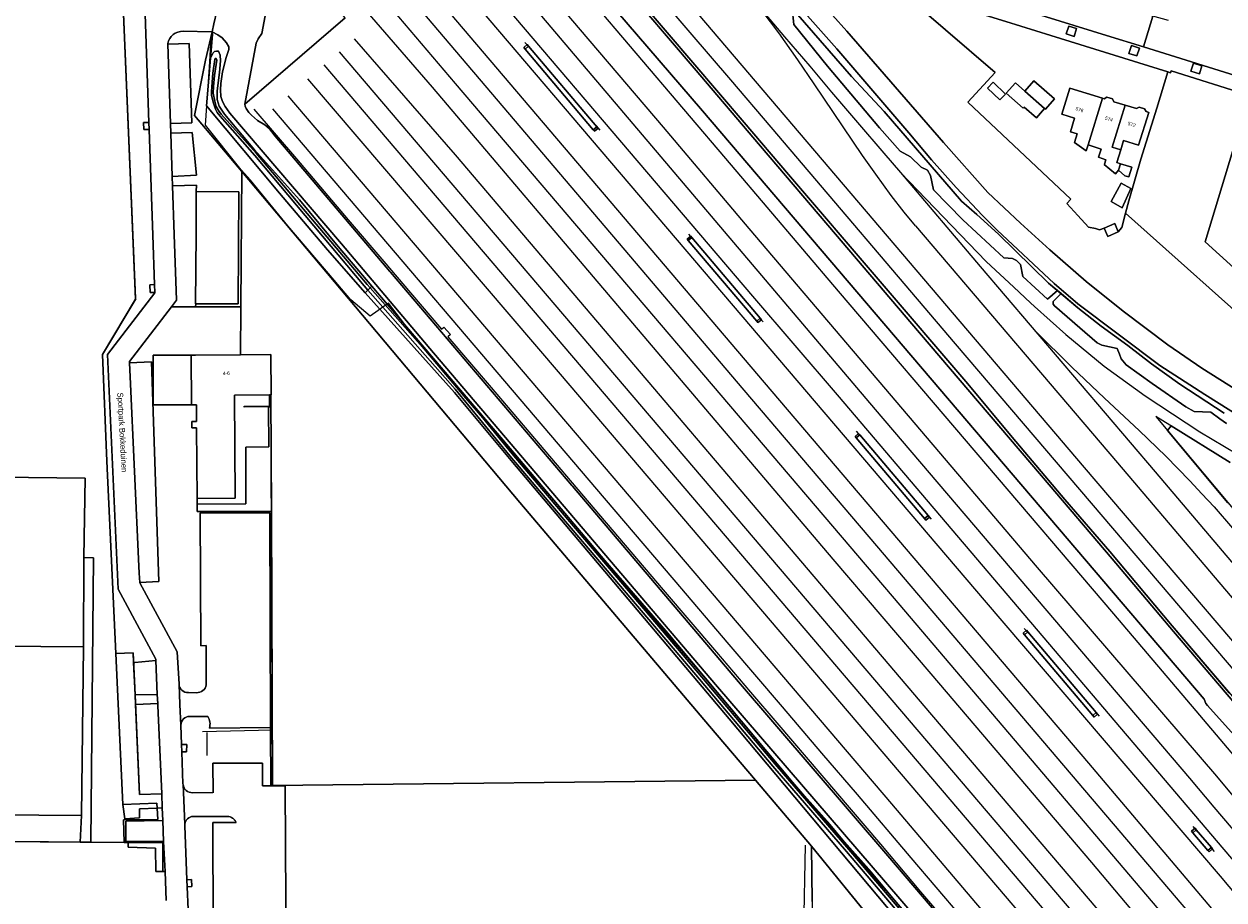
# Model space of a CAD drawing. Header units: metres. Extents: x 151448 to 154749, y 463108 to 465296.
# Tile 33 of 256: x 152332 to 152593, y 463297 to 463487. Entities that reach past the tile are written whole.
import ezdxf
from ezdxf.enums import TextEntityAlignment as Align

# ---------------------------------------------------------------- set-up
doc = ezdxf.new("R2010")
doc.units = ezdxf.units.M
for name, color, linetype, lineweight in [('B-PV-AM-AS_SPOOR_TREIN-G', 253, 'Continuous', 9), ('B-PV-GR-BOS_GEMENGD-GV', 253, 'Continuous', 9), ('B-PV-GR-GRAS-GV', 253, 'Continuous', 9), ('B-PV-GR-GROENVOORZIENING-GV', 253, 'Continuous', 9), ('B-PV-IE-TERREINAFSCHEIDING_KUNSTMATIG_HEKWERK-G', 253, 'Continuous', 9), ('B-PV-IE-TERREINAFSCHEIDING_KUNSTMATIG_MUUR-G', 253, 'Continuous', 9), ('B-PV-KW-KUNSTWERK_GELUIDSWERING_SCHERM-G', 253, 'Continuous', 9), ('B-PV-KW-KUNSTWERK_PERRON-GV', 253, 'Continuous', 9), ('B-PV-OG-BEBOUWING-GV', 1, 'Continuous', 9), ('B-PV-OG-BEBOUWING-T18', 2, 'Continuous', 9), ('B-PV-OG-TERREIN_BEGROEID-GV', 253, 'Continuous', 9), ('B-PV-OG-TERREIN_ERF-GV', 253, 'Continuous', 9), ('B-PV-OG-TERREIN_OEVER-GV', 253, 'Continuous', 9), ('B-PV-OG-TOPOGRAFIE-T18', 2, 'Continuous', 9), ('B-PV-OG-WATER-GV', 253, 'Continuous', 9), ('B-PV-OG-WATER_GREPPEL-GV', 253, 'Continuous', 9), ('B-PV-VH-HALFVERHARDING-GV', 253, 'Continuous', 9), ('B-PV-VH-HALFVERHARDING_GRASBETONSTEEN-GV', 253, 'Continuous', 9), ('B-PV-VH-HALFVERHARDING_GRAVEL-GV', 253, 'Continuous', 9), ('B-PV-VH-ONVERHARD_ZAND-GV', 253, 'Continuous', 9), ('B-PV-VH-OPENVERHARDING-GV', 253, 'Continuous', 9), ('B-PV-VH-OPENVERHARDING_BETONSTRAATSTEEN-GV', 253, 'Continuous', 9), ('B-PV-VH-OPENVERHARDING_TEGEL-GV', 253, 'Continuous', 9)]:
    doc.layers.add(name, color=color, linetype=linetype, lineweight=lineweight)
doc.styles.add('Drong', font='txt', dxfattribs={"height": 1.8})

msp = doc.modelspace()

# ---------------------------------------------------------------- linework, layer by layer
at = {"layer": 'B-PV-AM-AS_SPOOR_TREIN-G', "flags": 128}
for points in [[(152340.827, 463651.665), (152359.8, 463629.295), (152405.522, 463575.627), (152443.74, 463530.767), (152562.837, 463390.973), (152615.051, 463329.865)], [(152350.201, 463634.499), (152357.738, 463625.64), (152363.314, 463619.113), (152369.103, 463612.292), (152377.249, 463602.736), (152384.64, 463594.052), (152392.521, 463584.844), (152397.739, 463578.626), (152403.395, 463571.939), (152411.434, 463562.49), (152422.018, 463550.173), (152426.469, 463544.946), (152430.013, 463540.744), (152437.02, 463532.528), (152444.132, 463524.206), (152449.139, 463518.335), (152457.629, 463508.271), (152464.265, 463500.538), (152470.941, 463492.711), (152476.994, 463485.594), (152485.803, 463475.288), (152494.618, 463465), (152534.709, 463417.862), (152640.44, 463294.077)], [(152423.727, 463529.864), (152485.977, 463456.743), (152509.229, 463429.29), (152569.225, 463359.125), (152587.15, 463338.057), (152605.979, 463315.797), (152611.559, 463308.943), (152618.663, 463299.409), (152621.568, 463295.164), (152627.971, 463285.397), (152630.75, 463280.847), (152635.738, 463272.11), (152641.654, 463261.276), (152656.06, 463233.482)], [(152419.071, 463526.094), (152471.205, 463464.962), (152489.812, 463442.925), (152552.6, 463369.179), (152591.617, 463323.798), (152601.35, 463312.16), (152605.406, 463307.143), (152608.544, 463303.037), (152612.743, 463297.419), (152619.041, 463288.256), (152626.136, 463277.019), (152631.82, 463267.14), (152640.464, 463250.873), (152666.263, 463201.695), (152673.732, 463187.168)], [(152415.757, 463523.216), (152437.78, 463497.283), (152517.338, 463403.559), (152585.726, 463323.353), (152591.053, 463317.105), (152596.892, 463310.215), (152600.191, 463306.092), (152602.751, 463302.986), (152607.746, 463296.504), (152610.723, 463292.486), (152613.069, 463289.021), (152616.192, 463284.251), (152618.829, 463280.034), (152621.291, 463276.136), (152624.109, 463271.348), (152626.802, 463266.648), (152629.622, 463261.464), (152634.506, 463252.133), (152640.104, 463241.489), (152646.092, 463230.069)], [(152412.217, 463520.234), (152490.631, 463428.244), (152509.079, 463406.727), (152599.776, 463300.141), (152606.376, 463291.642), (152611.916, 463283.694), (152617.407, 463274.76), (152618.762, 463272.419), (152622.536, 463265.061)], [(152408.813, 463517.421), (152427.135, 463495.645), (152541.029, 463362.074), (152592.389, 463302.09), (152599.563, 463293.487), (152606.414, 463284.882), (152612.71, 463276.328), (152621.03, 463263.935)], [(152404.413, 463513.718), (152493.127, 463409.421), (152563.746, 463326.627), (152596.076, 463288.465), (152599.551, 463284.117), (152605.511, 463276.295), (152611.752, 463267.424), (152618.974, 463256.862), (152621.804, 463252.859), (152640.032, 463226.103), (152661.572, 463194.19), (152668.187, 463184.098)], [(152401.053, 463510.842), (152488.737, 463407.778), (152517.628, 463373.911), (152588.654, 463290.54), (152592.62, 463285.684), (152595.774, 463281.882), (152598.425, 463278.544), (152600.68, 463275.419), (152603.133, 463272.098), (152605.479, 463268.776), (152608.203, 463264.972), (152610.44, 463261.757), (152614.773, 463255.183), (152620.404, 463246.859), (152626.848, 463237.337), (152635.981, 463223.905), (152642.314, 463214.537), (152650.818, 463201.997), (152659.125, 463189.709), (152664.72, 463181.022)], [(152397.516, 463507.867), (152425.865, 463474.511), (152521.044, 463362.974), (152581.503, 463291.858), (152591.574, 463279.674), (152597.781, 463271.426), (152603.452, 463263.571), (152637.989, 463212.609)], [(152394.009, 463504.808), (152420.86, 463473.689), (152508.101, 463370.988), (152529.469, 463346.076), (152564.418, 463305.047), (152581.405, 463284.906), (152584.993, 463280.827), (152588.238, 463276.828), (152591.628, 463272.472), (152594.352, 463268.883), (152597.256, 463264.829), (152603.59, 463255.809), (152611.605, 463243.573)], [(152496.364, 463485.533), (152492.687, 463490.294), (152489.288, 463494.334)], [(152492.799, 463490.299), (152497.61, 463484.627), (152503.067, 463478.221), (152507.849, 463472.605), (152513.452, 463465.998), (152519.227, 463459.323), (152522.83, 463455.11)], [(152526.072, 463443.524), (152523.659, 463446.504), (152520.821, 463450.09), (152517.432, 463454.727), (152514.548, 463458.811), (152508.235, 463468.166), (152504.037, 463474.394), (152500.474, 463479.656), (152496.364, 463485.533)], [(152403.932, 463484.161), (152425.876, 463458.969), (152529.558, 463337.158), (152564.108, 463296.685), (152610.128, 463242.507)], [(152400.681, 463481.384), (152633.714, 463208.155)], [(152397.334, 463478.521), (152606.713, 463232.94), (152611.25, 463227.919), (152617.597, 463221.263), (152623.83, 463215.057), (152632.31, 463206.886)], [(152393.752, 463475.457), (152448.755, 463411.253), (152566.554, 463273.143), (152594.896, 463239.826), (152600.018, 463233.656)], [(152389.492, 463471.814), (152520.855, 463317.808), (152557.849, 463274.233), (152576.302, 463253.959), (152582.387, 463247.927), (152598.676, 463232.35)], [(152386.125, 463468.938), (152458.305, 463384.28), (152473.519, 463366.484), (152485.468, 463352.437), (152497.056, 463338.927), (152505.616, 463328.843), (152513.384, 463319.794), (152525.062, 463306.087), (152535.93, 463293.29), (152547.356, 463279.832), (152560.386, 463264.608), (152566.352, 463257.522), (152568.262, 463255.345), (152569.901, 463253.579), (152571.865, 463251.456), (152573.684, 463249.583), (152576.8, 463246.175), (152579.376, 463243.517), (152582.257, 463240.556), (152584.652, 463238.255), (152586.992, 463236.044), (152590.611, 463232.639), (152592.451, 463231.077), (152601.818, 463222.812)], [(152522.83, 463455.11), (152540.203, 463434.653)], [(152522.83, 463455.11), (152541.484, 463435.796)], [(152526.072, 463443.524), (152570.083, 463391.977), (152594.58, 463363.103), (152619.087, 463334.446), (152626.847, 463325.208), (152640.731, 463308.977), (152650.816, 463297.014)], [(152541.484, 463435.796), (152547.488, 463430.211), (152551.163, 463426.783), (152552.004, 463425.971)], [(152540.203, 463434.653), (152578.262, 463390.046), (152660.558, 463293.103), (152667.575, 463285.382), (152673.791, 463279.008), (152689.97, 463263.786)], [(152552.004, 463425.971), (152558.816, 463419.891), (152567.188, 463413.029), (152576.057, 463406.532), (152587.975, 463398.679), (152601.434, 463390.734)], [(152552.149, 463420.652), (152560.098, 463412.802), (152567.206, 463406.029), (152574.751, 463398.982), (152580.557, 463393.412), (152585.775, 463388.024), (152588.447, 463385.194), (152591.095, 463382.365), (152595.115, 463377.757), (152601.735, 463369.954), (152610.561, 463359.688)]]:
    msp.add_lwpolyline(points, dxfattribs=at)
at = {"layer": 'B-PV-GR-BOS_GEMENGD-GV', "flags": 128}
for points in [[(152372.992, 463485.698), (152371.576, 463479.538), (152369.201, 463467.505), (152379.459, 463455.313), (152440.004, 463383.354), (152481.233, 463334.705), (152491.267, 463322.932), (152503.464, 463308.621), (152517.191, 463291.735), (152534.601, 463269.032), (152548.063, 463252.656), (152558.241, 463240.401), (152566.195, 463232.334), (152572.651, 463225.431), (152579.058, 463219.048), (152594.469, 463207.091), (152600.034, 463202.518), (152614.716, 463189.512), (152633.088, 463172.576), (152646.902, 463159.604), (152655.973, 463151.005)], [(152570.088, 463237.293), (152561.073, 463246.988), (152528.046, 463285.596), (152485.525, 463336.256), (152438.44, 463392.067), (152425.775, 463407.287), (152406.288, 463428.91), (152398.129, 463438.315), (152387.684, 463450.591), (152371.759, 463469.628), (152372.626, 463479.961), (152373.06, 463485.126), (152372.992, 463485.698)], [(152559.463, 463228.541), (152560.147, 463228.802), (152560.806, 463229.101), (152561.445, 463229.434), (152562.068, 463229.798), (152566.195, 463232.334), (152558.241, 463240.401), (152548.063, 463252.656), (152534.601, 463269.032), (152517.191, 463291.735), (152503.464, 463308.621), (152503.58, 463296.55), (152503.414, 463287.896), (152502.902, 463269.602), (152502.928, 463268.694), (152502.73, 463264.639)]]:
    msp.add_lwpolyline(points, dxfattribs=at)
at = {"layer": 'B-PV-GR-GRAS-GV', "flags": 128}
for points in [[(152462.024, 463496.436), (152477.915, 463477.816), (152492.326, 463460.866), (152508.69, 463441.72), (152525.278, 463422.173), (152537.518, 463407.896), (152553.507, 463389.106), (152568.893, 463371.067), (152582.288, 463355.313), (152598.934, 463335.684)], [(152594.404, 463341.956), (152581.98, 463356.539), (152568.408, 463372.69), (152558.618, 463384.023), (152547.115, 463397.564), (152537.462, 463409.127), (152498.431, 463454.649), (152488.828, 463466.017), (152466.487, 463492.062)], [(152525.776, 463293.498), (152483.027, 463343.271), (152421.196, 463415.922), (152401.174, 463439.589), (152376.868, 463468.013), (152375.817, 463469.473), (152375.259, 463470.533), (152374.931, 463471.686), (152374.807, 463473.078), (152374.872, 463474.476), (152375.293, 463477.041), (152376.055, 463480.148), (152376.602, 463481.863), (152376.609, 463482.456), (152376.138, 463483.331), (152375.209, 463484.376), (152374.239, 463485.08), (152373.004, 463485.75), (152372.992, 463485.698), (152373.06, 463485.126), (152372.626, 463479.961), (152373.219, 463481.137), (152373.508, 463481.406), (152373.941, 463481.54), (152374.405, 463481.524), (152374.785, 463480.673), (152374.799, 463479.444), (152374.617, 463476.882), (152374.106, 463472.897), (152374.133, 463470.998), (152374.53, 463469.569), (152375.661, 463467.817), (152382.26, 463460.049), (152392.009, 463449.156), (152400.406, 463439.017), (152407.774, 463430.422), (152436.263, 463396.977), (152458.474, 463370.713), (152471.771, 463355.43), (152499.339, 463322.524), (152510.796, 463309.163), (152520.681, 463297.893), (152541.832, 463273.03)]]:
    msp.add_lwpolyline(points, dxfattribs=at)
at = {"layer": 'B-PV-GR-GROENVOORZIENING-GV', "flags": 128}
for points in [[(152597.295, 463401.651), (152589.107, 463406.797), (152579.252, 463413.165), (152561.457, 463426.559), (152556.252, 463431.004), (152543.89, 463442.56), (152540.655, 463445.732), (152534.918, 463451.854), (152529.547, 463457.867), (152524.662, 463463.772), (152508.966, 463482.003), (152496.105, 463496.486)], [(152499.234, 463490.778), (152499.6, 463487.288), (152506.942, 463478.273), (152518.289, 463464.844), (152522.751, 463459.763), (152524.982, 463458.534), (152527.35, 463456.303), (152528.732, 463455.632), (152529.34, 463454.482), (152530.027, 463451.36), (152536.397, 463444.832), (152545.301, 463436.552), (152547.191, 463436.398), (152548.096, 463435.978), (152548.923, 463435.114), (152549.483, 463432.463), (152554.837, 463427.601), (152556.979, 463429.434), (152555.021, 463431.069), (152544.137, 463441.7), (152539.48, 463445.979), (152536.131, 463448.906), (152519.251, 463468.372), (152512.14, 463476.027), (152500.451, 463489.416)], [(152500.451, 463489.416), (152512.14, 463476.027), (152519.251, 463468.372), (152536.131, 463448.906), (152539.48, 463445.979), (152544.137, 463441.7), (152555.021, 463431.069), (152556.979, 463429.434), (152557.77, 463428.774), (152561.462, 463425.692), (152566.533, 463421.727), (152572.277, 463417.478), (152577.469, 463413.516), (152583.641, 463409.098), (152593.313, 463402.786)], [(152593.313, 463402.786), (152583.641, 463409.098), (152577.469, 463413.516), (152572.277, 463417.478), (152566.533, 463421.727), (152561.462, 463425.692), (152557.77, 463428.774), (152556.028, 463427.045), (152556.066, 463426.468), (152556.327, 463426.137), (152561.886, 463421.349), (152565.627, 463418.086), (152566.66, 463417.535), (152570.005, 463416.802), (152570.484, 463415.638), (152570.835, 463414.6), (152571.96, 463413.252), (152577.606, 463409.192), (152584.907, 463404.172), (152586.771, 463403.132), (152590.365, 463402.986), (152592.309, 463401.561), (152593.762, 463400.495)], [(152594.56, 463392.064), (152581.764, 463399.993), (152580.954, 463399.015), (152594.091, 463383.283)]]:
    msp.add_lwpolyline(points, dxfattribs=at)
for points in [[(152558.916, 463485.26), (152560.633, 463484.719), (152561.174, 463486.436), (152559.457, 463486.977)], [(152572.56, 463481.011), (152574.277, 463480.469), (152574.818, 463482.186), (152573.101, 463482.727)], [(152588.433, 463478.356), (152586.623, 463478.913), (152586.045, 463477.153), (152587.884, 463476.588)]]:
    msp.add_lwpolyline(points, close=True, dxfattribs=at)
at = {"layer": 'B-PV-IE-TERREINAFSCHEIDING_KUNSTMATIG_HEKWERK-G', "flags": 128}
for points in [[(152417.54, 463545.533), (152416.235, 463544.418), (152414.103, 463542.774), (152409.553, 463539.266), (152408.222, 463538.24), (152382.2, 463515.334), (152375.148, 463494.072), (152374.632, 463492.514), (152374.396, 463491.803), (152374.113, 463490.573), (152374.028, 463490.202), (152373.39, 463487.427), (152373.004, 463485.75)], [(152417.54, 463545.533), (152419.706, 463546.382), (152421.571, 463544.527), (152426.794, 463538.565), (152442.005, 463520.852), (152466.487, 463492.062), (152488.828, 463466.017), (152498.431, 463454.649), (152537.462, 463409.127), (152547.115, 463397.564), (152558.618, 463384.023), (152568.408, 463372.69), (152581.98, 463356.539), (152619.516, 463312.481), (152633.417, 463296.479), (152631.182, 463294.767), (152634.535, 463289.824), (152637.305, 463291.94), (152650.777, 463275.963), (152676.132, 463246.165)], [(152353.304, 463500), (152356.315, 463427.805)], [(152521.789, 463495.516), (152543.451, 463476.847), (152537.519, 463470.41), (152559.916, 463449.298), (152559.032, 463448.35), (152561.406, 463445.767), (152563.731, 463443.236), (152565.28, 463442.953), (152566.166, 463442.625), (152567.182, 463443.047)], [(152521.916, 463296.494), (152516.514, 463302.903), (152510.641, 463309.54), (152507.532, 463313.296), (152500.608, 463321.019), (152495.94, 463326.547), (152480.024, 463345.465), (152466.851, 463360.832), (152460.609, 463368.195), (152453.664, 463376.441), (152444.426, 463387.318), (152438.807, 463393.809), (152428.198, 463406.012), (152417.523, 463418.617), (152411.414, 463426.698), (152407.398, 463423.882), (152403.194, 463427.451), (152398.314, 463433.117), (152397.461, 463434.134), (152389.499, 463443.499), (152381.324, 463453.447), (152379.329, 463455.726), (152371.567, 463465.395), (152372.405, 463478.01), (152372.738, 463483.02), (152373.004, 463485.75)], [(152441.096, 463483.392), (152441.908, 463482.453)], [(152570.233, 463442.186), (152570.994, 463443.156), (152571.829, 463446.263), (152572.546, 463448.933), (152575.165, 463458.033), (152578.648, 463469.115), (152581.052, 463476.995)], [(152598.802, 463471.866), (152589.133, 463440.02), (152602.416, 463427.973)], [(152456.623, 463465.245), (152457.395, 463464.293)], [(152379.196, 463415.483), (152379.459, 463455.313)], [(152476.678, 463441.721), (152477.46, 463440.745)], [(152356.386, 463427.632), (152349.133, 463415.559), (152350.071, 463392.299)], [(152369.415, 463425.934), (152379.265, 463425.869)], [(152492.143, 463423.516), (152492.912, 463422.631)], [(152594.56, 463392.064), (152578.393, 463402.082), (152596.668, 463380.198)], [(152513.185, 463398.876), (152513.994, 463397.917)], [(152350.071, 463392.299), (152352.057, 463350.522)], [(152386.135, 463321.779), (152385.861, 463393.218)], [(152345.067, 463371.356), (152345.377, 463388.631), (152326.777, 463388.818), (152326.376, 463352.11)], [(152386.032, 463381.348), (152369.745, 463381.361), (152369.74, 463384.198)], [(152528.734, 463380.627), (152529.511, 463379.723)], [(152345.006, 463351.918), (152345.067, 463371.356)], [(152549.785, 463355.927), (152550.596, 463354.972)], [(152326.376, 463352.11), (152325.936, 463315.395), (152344.58, 463315.243)], [(152345.006, 463351.918), (152326.376, 463352.11)], [(152344.58, 463315.243), (152345.006, 463351.918)], [(152352.057, 463350.522), (152355.804, 463350.649), (152356.218, 463341.472)], [(152352.057, 463350.522), (152353.531, 463317.654), (152360.982, 463317.92), (152361.043, 463316.873)], [(152356.218, 463341.472), (152357.189, 463319.904)], [(152565.291, 463337.788), (152566.072, 463336.872)], [(152386.145, 463333.847), (152370.932, 463333.446)], [(152371.841, 463333.349), (152371.828, 463328.301)], [(152386.135, 463321.779), (152491.267, 463322.932)], [(152361.043, 463316.873), (152361.189, 463314.392), (152353.677, 463314.331), (152353.851, 463309.433)], [(152586.458, 463312.862), (152587.273, 463311.946)], [(152346.435, 463309.428), (152210.126, 463310.539)], [(152346.435, 463309.428), (152362.268, 463309.369), (152362.262, 463303.135)], [(152501.757, 463290.267), (152502.165, 463308.819)], [(152590.334, 463308.363), (152591.125, 463307.458)]]:
    msp.add_lwpolyline(points, dxfattribs=at)
at = {"layer": 'B-PV-IE-TERREINAFSCHEIDING_KUNSTMATIG_MUUR-G', "flags": 128}
for points in [[(152382.107, 463468.931), (152391.362, 463458.062), (152402.577, 463444.858), (152410.362, 463435.764), (152416.192, 463428.943), (152422.894, 463421.065), (152423.461, 463421.494), (152424.866, 463419.876), (152424.325, 463419.398), (152433.709, 463408.356), (152444.384, 463395.81), (152454.619, 463383.787), (152471.2, 463364.333), (152482.755, 463350.778), (152490.193, 463342.085), (152495.945, 463335.383), (152505.695, 463323.976), (152518.459, 463308.998), (152527.187, 463298.667), (152534.142, 463290.552)], [(152385.291, 463404.115), (152379.977, 463404.079), (152379.975, 463404.287), (152385.456, 463404.326), (152385.498, 463406.766)], [(152385.707, 463406.767), (152385.662, 463404.118), (152385.291, 463404.115)]]:
    msp.add_lwpolyline(points, dxfattribs=at)
at = {"layer": 'B-PV-KW-KUNSTWERK_GELUIDSWERING_SCHERM-G', "flags": 128}
msp.add_lwpolyline([(152487.964, 463503.392), (152500.451, 463489.416), (152512.14, 463476.027), (152519.251, 463468.372), (152536.131, 463448.906), (152539.48, 463445.979), (152544.137, 463441.7), (152555.021, 463431.069), (152561.462, 463425.692), (152566.533, 463421.727), (152572.277, 463417.478), (152577.469, 463413.516), (152583.641, 463409.098), (152593.313, 463402.786)], dxfattribs=at)
at = {"layer": 'B-PV-KW-KUNSTWERK_PERRON-GV', "flags": 128}
for points in [[(152456.749, 463465.075), (152441.852, 463482.593), (152441.106, 463481.961), (152455.971, 463464.416)], [(152491.529, 463422.759), (152492.295, 463423.408), (152477.41, 463440.973), (152476.644, 463440.324)], [(152528.845, 463380.479), (152513.96, 463398.044), (152513.194, 463397.395), (152528.079, 463379.83)], [(152550.561, 463355.241), (152549.795, 463354.592), (152564.679, 463337.027), (152565.445, 463337.676)], [(152590.497, 463308.292), (152587.222, 463312.157), (152586.456, 463311.508), (152589.731, 463307.643)]]:
    msp.add_lwpolyline(points, close=True, dxfattribs=at)
at = {"layer": 'B-PV-OG-BEBOUWING-GV', "flags": 128}
for points in [[(152544.42, 463470.899), (152545.65, 463472.187), (152542.975, 463474.743), (152541.745, 463473.455)], [(152549.915, 463472.827), (152549.877, 463472.783), (152554.193, 463469.066), (152554.42, 463468.87), (152556.378, 463471.143), (152551.83, 463475.061)], [(152554.193, 463469.066), (152549.877, 463472.783), (152549.915, 463472.827), (152547.835, 463474.628), (152545.82, 463472.339), (152549.54, 463469.134), (152549.722, 463469.346), (152552.427, 463467.016)], [(152566.826, 463471.272), (152559.685, 463473.464), (152557.935, 463467.781), (152560.726, 463466.922), (152559.82, 463463.978), (152561.277, 463463.529), (152560.693, 463461.632), (152563.264, 463459.829), (152563.687, 463461.128)], [(152570.31, 463455.638), (152570.734, 463457.022), (152569.932, 463457.268), (152570.785, 463460.053), (152568.912, 463460.628), (152571.72, 463469.769), (152569.271, 463470.522), (152568.945, 463471.131), (152567.753, 463471.498), (152567.149, 463471.173), (152566.826, 463471.272), (152563.687, 463461.128), (152566.527, 463460.202), (152565.939, 463458.424), (152567.557, 463457.889), (152567.25, 463456.947), (152567.173, 463456.855), (152569.621, 463454.812)], [(152571.72, 463469.769), (152568.912, 463460.628), (152570.785, 463460.053), (152571.401, 463462.067), (152574.666, 463461.067), (152576.848, 463468.191), (152576.273, 463468.368), (152575.953, 463468.963), (152574.778, 463469.324), (152574.169, 463469.016)], [(152570.31, 463455.638), (152571.657, 463454.416), (152572.545, 463454.144), (152573.196, 463456.268), (152570.734, 463457.022)], [(152570.859, 463452.802), (152568.666, 463448.803), (152571.066, 463447.403), (152572.963, 463451.648)], [(152369.499, 463441.789), (152369.399, 463426.58), (152369.419, 463426.58), (152378.669, 463426.52), (152378.83, 463450.911), (152369.563, 463450.971)], [(152567.182, 463443.047), (152567.936, 463441.232), (152570.233, 463442.186), (152569.478, 463444.002)], [(152385.707, 463406.767), (152385.809, 463406.768), (152385.846, 463406.768), (152385.789, 463415.526), (152379.196, 463415.483), (152369.388, 463415.418), (152368.466, 463415.412), (152368.537, 463404.565), (152369.585, 463404.572), (152369.609, 463400.938), (152368.566, 463400.933), (152368.572, 463399.563), (152369.618, 463399.568), (152369.74, 463384.198), (152378.001, 463384.266), (152377.854, 463406.716), (152385.498, 463406.766)]]:
    msp.add_lwpolyline(points, close=True, dxfattribs=at)
at = {"layer": 'B-PV-OG-TERREIN_BEGROEID-GV', "flags": 128}
for points in [[(152359.214, 463466.025), (152358.394, 463489.592), (152358.35, 463489.589), (152357.221, 463489.5), (152357.194, 463491.267), (152358.281, 463491.254), (152358.336, 463491.253), (152357.926, 463503.053)], [(152353.304, 463500), (152356.326, 463427.533), (152349.133, 463415.559), (152350.071, 463392.299), (152352.057, 463350.522), (152355.804, 463350.649), (152355.899, 463348.551), (152356.154, 463348.574), (152360.751, 463348.98), (152360.74, 463349.292), (152358.207, 463353.983), (152352.54, 463364.512), (152350.247, 463415.53), (152360.505, 463428.935), (152360.501, 463429.043), (152359.48, 463428.99), (152359.42, 463430.708), (152360.442, 463430.746), (152360.069, 463441.46), (152359.269, 463464.457), (152359.247, 463464.457), (152358.132, 463464.451), (152358.048, 463466.008), (152359.206, 463466.025), (152359.214, 463466.025)], [(152379.459, 463455.313), (152369.201, 463467.505), (152371.576, 463479.538), (152372.992, 463485.698), (152372.897, 463485.723), (152366.684, 463485.863)], [(152363.335, 463483.155), (152363.339, 463483.045), (152367.989, 463483.185), (152368.579, 463465.902), (152363.931, 463465.803), (152364.003, 463463.687), (152368.626, 463463.847), (152369.585, 463454.516), (152364.327, 463454.271), (152364.397, 463452.226), (152369.571, 463452.338), (152369.563, 463450.971), (152378.83, 463450.911), (152378.669, 463426.52), (152369.419, 463426.58), (152369.415, 463425.934), (152379.265, 463425.869), (152379.459, 463455.313)], [(152372.046, 463336.794), (152368.102, 463336.803)], [(152366.189, 463334.909), (152366.344, 463330.677), (152367.492, 463330.696), (152367.411, 463329.118), (152366.402, 463329.11), (152366.657, 463322.146), (152366.663, 463322.01)], [(152368.736, 463320.205), (152373.181, 463320.23), (152373.193, 463320.197), (152373.14, 463326.66), (152383.95, 463326.65), (152383.957, 463321.71), (152385.787, 463321.679), (152385.736, 463334.372), (152372.396, 463334.28)], [(152367.026, 463313.045), (152367.524, 463301.29), (152367.538, 463301.29), (152368.512, 463301.323), (152368.59, 463299.796), (152367.616, 463299.719), (152367.59, 463299.717), (152368.423, 463280.053)], [(152376.351, 463315.035), (152368.857, 463315.074)], [(152376.162, 463222.834), (152376.211, 463222.834), (152376.259, 463222.834), (152376.196, 463223.243), (152376.166, 463223.435), (152376.188, 463223.435), (152375.975, 463229.175), (152374.508, 463268.62), (152374.427, 463270.802), (152377.889, 463270.805), (152377.91, 463276.144), (152374.161, 463276.186), (152374.063, 463291.044), (152373.228, 463291.058), (152373.181, 463313.72), (152378.22, 463313.748), (152378.194, 463313.757)]]:
    msp.add_lwpolyline(points, dxfattribs=at)
at = {"layer": 'B-PV-OG-TERREIN_BEGROEID-GV'}
for points in [[(152366.684, 463485.863, 0.3643621), (152363.335, 463483.155)], [(152368.102, 463336.803, 0.4137131), (152366.189, 463334.909)], [(152372.396, 463334.28, 0.2394693), (152372.046, 463336.794)], [(152366.663, 463322.01, 0.3940247), (152368.736, 463320.205)], [(152367.047, 463313.385, 0.0439503), (152367.026, 463313.045)], [(152368.857, 463315.074, 0.3489448), (152367.047, 463313.385)], [(152376.934, 463314.944, 0.0771807), (152376.351, 463315.035)], [(152377.465, 463314.685, 0.0764723), (152376.934, 463314.944)], [(152377.899, 463314.276, 0.0795138), (152377.465, 463314.685)], [(152378.194, 463313.757, 0.0787461), (152377.899, 463314.276)]]:
    msp.add_lwpolyline(points, format="xyb", dxfattribs=at)
at = {"layer": 'B-PV-OG-TERREIN_BEGROEID-GV', "flags": 128}
for points in [[(152363.339, 463483.045), (152363.931, 463465.803), (152368.579, 463465.902), (152367.989, 463483.185)], [(152598.802, 463471.866), (152589.133, 463440.02), (152602.416, 463427.973), (152605.553, 463438.303), (152596.935, 463440.913), (152602.797, 463460.266), (152610.773, 463457.849), (152611.676, 463460.831), (152609.817, 463461.394), (152611.801, 463467.794), (152606.084, 463469.585), (152599.401, 463471.678)], [(152364.003, 463463.687), (152364.327, 463454.271), (152369.585, 463454.516), (152368.626, 463463.847)]]:
    msp.add_lwpolyline(points, close=True, dxfattribs=at)
at = {"layer": 'B-PV-OG-TERREIN_ERF-GV', "flags": 128}
for points in [[(152361.043, 463316.873), (152357.207, 463316.706), (152357.209, 463314.719), (152353.968, 463314.541), (152353.59, 463317.656), (152353.531, 463317.654), (152352.057, 463350.522), (152350.071, 463392.299), (152349.133, 463415.559), (152356.326, 463427.533), (152353.304, 463500), (152351.647, 463539.755), (152349.79, 463540.331), (152350.13, 463541.425), (152330.928, 463547.359), (152280.617, 463562.904), (152269.849, 463566.02), (152250.765, 463571.465)], [(152635.235, 463389.746), (152571.829, 463446.263), (152570.994, 463443.156), (152570.233, 463442.186), (152567.936, 463441.232), (152567.182, 463443.047), (152566.166, 463442.625), (152565.28, 463442.953), (152563.731, 463443.236), (152561.406, 463445.767), (152559.032, 463448.35), (152559.916, 463449.298), (152537.519, 463470.41), (152543.451, 463476.847), (152521.789, 463495.516)], [(152504.883, 463492.881), (152511.163, 463485.875), (152532.204, 463461.654), (152541.827, 463450.743), (152548.922, 463444.087), (152555.333, 463438.292), (152563.277, 463431.43), (152571.311, 463424.95), (152580.986, 463417.651), (152588.393, 463412.528), (152607.412, 463400.569)], [(152379.196, 463415.483), (152379.265, 463425.869), (152369.415, 463425.934), (152364.171, 463425.912), (152364.148, 463425.912), (152355.015, 463414.008), (152355.025, 463413.985), (152355.036, 463413.743), (152359.778, 463413.961), (152361.426, 463366.17), (152357.235, 463365.924), (152357.238, 463365.864), (152365.373, 463350.874), (152365.799, 463343.829)], [(152503.58, 463296.55), (152503.464, 463308.621), (152491.267, 463322.932), (152386.135, 463321.779), (152385.907, 463381.348), (152369.745, 463381.361), (152369.742, 463382.998), (152369.74, 463384.198), (152369.618, 463399.568), (152368.572, 463399.563), (152368.566, 463400.933), (152369.609, 463400.938), (152369.585, 463404.572), (152368.537, 463404.565), (152360.183, 463404.605), (152360.171, 463415.357), (152368.466, 463415.412), (152369.388, 463415.418), (152379.196, 463415.483)], [(152326.777, 463388.818), (152345.377, 463388.631), (152345.067, 463371.356), (152347.206, 463371.284), (152346.611, 463309.427), (152353.851, 463309.4), (152353.677, 463314.331), (152361.189, 463314.392), (152361.043, 463316.873)], [(152371.734, 463343.678), (152371.715, 463352.261), (152370.519, 463352.2), (152370.415, 463381.084), (152385.55, 463381.081), (152385.736, 463334.372), (152385.787, 463321.679), (152388.931, 463321.626), (152389.155, 463271.497)], [(152367.823, 463341.979), (152369.615, 463341.962)], [(152239.308, 463310.301), (152344.296, 463309.445), (152344.58, 463315.243), (152325.936, 463315.395)], [(152363.03, 463296.754), (152362.795, 463303.108), (152362.262, 463303.108), (152360.733, 463303.108), (152360.687, 463308.177), (152354.701, 463308.377), (152354.701, 463309.397), (152353.851, 463309.4), (152346.611, 463309.427), (152346.435, 463309.428), (152344.296, 463309.445), (152239.308, 463310.301)]]:
    msp.add_lwpolyline(points, dxfattribs=at)
for points in [[(152555.527, 463484.912), (152545.74, 463487.944), (152538.462, 463490.199), (152521.789, 463495.516), (152543.451, 463476.847), (152537.519, 463470.41), (152559.916, 463449.298), (152559.032, 463448.35), (152561.406, 463445.767), (152563.731, 463443.236), (152565.28, 463442.953), (152566.166, 463442.625), (152567.182, 463443.047), (152569.478, 463444.002), (152570.233, 463442.186), (152570.994, 463443.156), (152571.829, 463446.263), (152572.546, 463448.933), (152575.165, 463458.033), (152578.648, 463469.115), (152581.052, 463476.995)], [(152544.42, 463470.899), (152541.745, 463473.455), (152542.975, 463474.743), (152545.65, 463472.187)], [(152549.915, 463472.827), (152551.83, 463475.061), (152556.378, 463471.143), (152554.42, 463468.87), (152554.193, 463469.066), (152552.427, 463467.016), (152549.722, 463469.346), (152549.54, 463469.134), (152545.82, 463472.339), (152547.835, 463474.628)], [(152635.235, 463389.746), (152640.29, 463385.24), (152671.723, 463366.436), (152671.973, 463366.401), (152710.335, 463331.544), (152722.497, 463371.536), (152635.551, 463397.971), (152631.119, 463401.958), (152628.532, 463404.286), (152612.669, 463418.673), (152602.416, 463427.973), (152589.133, 463440.02), (152598.802, 463471.866), (152581.741, 463477.21), (152581.619, 463476.819), (152581.052, 463476.995), (152578.648, 463469.115), (152575.165, 463458.033), (152572.546, 463448.933), (152571.829, 463446.263)], [(152570.734, 463457.022), (152573.196, 463456.268), (152572.545, 463454.144), (152571.657, 463454.416), (152570.31, 463455.638), (152569.621, 463454.812), (152567.173, 463456.855), (152567.25, 463456.947), (152567.557, 463457.889), (152565.939, 463458.424), (152566.527, 463460.202), (152563.687, 463461.128), (152563.264, 463459.829), (152560.693, 463461.632), (152561.277, 463463.529), (152559.82, 463463.978), (152560.726, 463466.922), (152557.935, 463467.781), (152559.685, 463473.464), (152566.826, 463471.272), (152567.149, 463471.173), (152567.753, 463471.498), (152568.945, 463471.131), (152569.271, 463470.522), (152571.72, 463469.769), (152574.169, 463469.016), (152574.778, 463469.324), (152575.953, 463468.963), (152576.273, 463468.368), (152576.848, 463468.191), (152574.666, 463461.067), (152571.401, 463462.067), (152570.785, 463460.053), (152569.932, 463457.268)], [(152491.267, 463322.932), (152481.233, 463334.705), (152440.004, 463383.354), (152379.459, 463455.313), (152379.265, 463425.869), (152379.196, 463415.483), (152385.789, 463415.526), (152385.846, 463406.768), (152385.809, 463406.768), (152385.907, 463381.348), (152386.135, 463321.779)], [(152570.859, 463452.802), (152572.963, 463451.648), (152571.066, 463447.403), (152568.666, 463448.803)], [(152368.537, 463404.565), (152368.466, 463415.412), (152360.171, 463415.357), (152360.183, 463404.605)], [(152385.291, 463404.115), (152385.662, 463404.118), (152385.707, 463406.767), (152385.498, 463406.766), (152377.854, 463406.716), (152378.001, 463384.266), (152369.74, 463384.198), (152369.742, 463382.998), (152380.313, 463383.017), (152380.311, 463395.364), (152385.314, 463395.421)], [(152385.809, 463406.768), (152385.707, 463406.767), (152385.662, 463404.118), (152385.291, 463404.115), (152385.314, 463395.421), (152380.311, 463395.364), (152380.313, 463383.017), (152369.742, 463382.998), (152369.745, 463381.361), (152385.907, 463381.348)], [(152346.611, 463309.427), (152347.206, 463371.284), (152345.067, 463371.356), (152345.006, 463351.918), (152344.58, 463315.243), (152344.296, 463309.445), (152346.435, 463309.428)], [(152353.59, 463317.656), (152353.968, 463314.541), (152357.209, 463314.719), (152357.207, 463316.706), (152361.043, 463316.873), (152360.982, 463317.92), (152357.284, 463317.788)], [(152362.114, 463316.92), (152361.043, 463316.873), (152361.189, 463314.392), (152353.677, 463314.331), (152353.851, 463309.4), (152354.701, 463309.397), (152362.268, 463309.369), (152362.262, 463303.108), (152362.795, 463303.108), (152362.435, 463309.621), (152354.208, 463309.636), (152354.199, 463314.03), (152362.277, 463314.196)], [(152362.435, 463309.621), (152362.277, 463314.196), (152354.199, 463314.03), (152354.208, 463309.636)], [(152362.262, 463303.108), (152362.268, 463309.369), (152354.701, 463309.397), (152354.701, 463308.377), (152360.687, 463308.177), (152360.733, 463303.108)]]:
    msp.add_lwpolyline(points, close=True, dxfattribs=at)
at = {"layer": 'B-PV-OG-TERREIN_ERF-GV'}
for points in [[(152365.799, 463343.829, 0.4057983), (152367.823, 463341.979)], [(152369.615, 463341.962, 0.3606168), (152371.734, 463343.678)]]:
    msp.add_lwpolyline(points, format="xyb", dxfattribs=at)
at = {"layer": 'B-PV-OG-TERREIN_OEVER-GV', "flags": 128}
msp.add_lwpolyline([(152406.762, 463430.755), (152407.396, 463430.037), (152407.774, 463430.422), (152400.406, 463439.017), (152392.009, 463449.156), (152382.26, 463460.049), (152375.661, 463467.817), (152374.53, 463469.569), (152374.133, 463470.998), (152374.106, 463472.897), (152374.617, 463476.882), (152374.799, 463479.444), (152374.785, 463480.673), (152374.405, 463481.524), (152373.941, 463481.54), (152373.508, 463481.406), (152373.219, 463481.137), (152372.626, 463479.961), (152371.759, 463469.628), (152387.684, 463450.591), (152398.129, 463438.315), (152406.288, 463428.91), (152406.902, 463429.534), (152406.099, 463430.443), (152382.269, 463458.835), (152374.735, 463467.391), (152374.129, 463468.185), (152373.728, 463468.877), (152373.216, 463470.389), (152372.895, 463471.956), (152372.832, 463472.753), (152373.141, 463476.739), (152373.602, 463479.703), (152373.668, 463479.892), (152373.866, 463479.922), (152373.992, 463479.554), (152373.485, 463476.193), (152373.282, 463473.801), (152373.253, 463472.403), (152373.58, 463470.634), (152373.915, 463469.483), (152374.356, 463468.587), (152374.94, 463467.776), (152382.582, 463459.317)], close=True, dxfattribs=at)
for points in [[(152541.832, 463273.03), (152520.681, 463297.893), (152510.796, 463309.163), (152499.339, 463322.524), (152471.771, 463355.43), (152458.474, 463370.713), (152436.263, 463396.977), (152407.774, 463430.422), (152407.396, 463430.037), (152426.435, 463408.464), (152438.295, 463393.901), (152451.664, 463378.22), (152469.78, 463356.863), (152479.586, 463345.358), (152495.551, 463326.429), (152511.569, 463307.884), (152524.231, 463293.048)], [(152595.397, 463214.83), (152585.545, 463223.376), (152576.844, 463231.286), (152567.837, 463240.637), (152558.454, 463251.216), (152548.076, 463263.227), (152539.145, 463273.68), (152530.604, 463283.906), (152523.708, 463292.601), (152511.047, 463307.436), (152495.028, 463325.983), (152479.062, 463344.913), (152469.256, 463356.418), (152451.14, 463377.775), (152437.766, 463393.461), (152425.911, 463408.019), (152406.902, 463429.534), (152406.288, 463428.91), (152425.775, 463407.287), (152438.44, 463392.067), (152485.525, 463336.256), (152528.046, 463285.596), (152561.073, 463246.988), (152570.088, 463237.293)]]:
    msp.add_lwpolyline(points, dxfattribs=at)
at = {"layer": 'B-PV-OG-WATER-GV', "flags": 128}
msp.add_lwpolyline([(152557.726, 463253.45), (152551.599, 463260.374), (152544.865, 463268.419), (152537.304, 463277.551), (152529.646, 463286.576), (152524.231, 463293.048), (152511.569, 463307.884), (152495.551, 463326.429), (152479.586, 463345.358), (152469.78, 463356.863), (152451.664, 463378.22), (152438.295, 463393.901), (152426.435, 463408.464), (152407.396, 463430.037), (152406.902, 463429.534), (152425.911, 463408.019), (152437.766, 463393.461), (152451.14, 463377.775), (152469.256, 463356.418), (152479.062, 463344.913), (152495.028, 463325.983), (152511.047, 463307.436), (152523.708, 463292.601)], dxfattribs=at)
at = {"layer": 'B-PV-OG-WATER_GREPPEL-GV', "flags": 128}
msp.add_lwpolyline([(152407.396, 463430.037), (152406.762, 463430.755), (152382.582, 463459.317), (152374.94, 463467.776), (152374.356, 463468.587), (152373.915, 463469.483), (152373.58, 463470.634), (152373.253, 463472.403), (152373.282, 463473.801), (152373.485, 463476.193), (152373.992, 463479.554), (152373.866, 463479.922), (152373.668, 463479.892), (152373.602, 463479.703), (152373.141, 463476.739), (152372.832, 463472.753), (152372.895, 463471.956), (152373.216, 463470.389), (152373.728, 463468.877), (152374.129, 463468.185), (152374.735, 463467.391), (152382.269, 463458.835), (152406.099, 463430.443), (152406.902, 463429.534)], close=True, dxfattribs=at)
at = {"layer": 'B-PV-VH-HALFVERHARDING-GV', "flags": 128}
for points in [[(152387.588, 463505.466), (152383.802, 463485.346), (152383.025, 463484.193), (152382.595, 463483.218), (152380.124, 463469.959), (152401.964, 463488.737)], [(152441.106, 463481.961), (152440.823, 463482.295), (152441.569, 463482.927), (152441.852, 463482.593), (152456.749, 463465.075), (152457.02, 463464.755), (152456.242, 463464.096), (152455.971, 463464.416)], [(152476.644, 463440.324), (152476.403, 463440.609), (152477.169, 463441.258), (152477.41, 463440.973), (152492.295, 463423.408), (152492.549, 463423.109), (152491.783, 463422.46), (152491.529, 463422.759)], [(152528.079, 463379.83), (152513.194, 463397.395), (152512.946, 463397.688), (152513.712, 463398.337), (152513.96, 463398.044), (152528.845, 463380.479), (152529.135, 463380.137), (152528.369, 463379.488)], [(152564.679, 463337.027), (152549.795, 463354.592), (152549.522, 463354.914), (152550.288, 463355.563), (152550.561, 463355.241), (152565.445, 463337.676), (152565.737, 463337.331), (152564.971, 463336.682)], [(152586.456, 463311.508), (152586.183, 463311.831), (152586.949, 463312.48), (152587.222, 463312.157), (152590.497, 463308.292), (152590.762, 463307.979), (152589.996, 463307.33), (152589.731, 463307.643)]]:
    msp.add_lwpolyline(points, close=True, dxfattribs=at)
for points in [[(152596.754, 463331.298), (152589.653, 463339.167), (152589.308, 463339.657), (152588.949, 463340.581), (152479.749, 463468.536), (152449.182, 463504.07)], [(152466.487, 463492.062), (152488.828, 463466.017), (152498.431, 463454.649), (152537.462, 463409.127), (152547.115, 463397.564), (152558.618, 463384.023), (152568.408, 463372.69), (152581.98, 463356.539), (152594.404, 463341.956)], [(152593.762, 463400.495), (152592.309, 463401.561), (152590.365, 463402.986), (152586.771, 463403.132), (152584.907, 463404.172), (152577.606, 463409.192), (152571.96, 463413.252), (152570.835, 463414.6), (152570.484, 463415.638), (152570.005, 463416.802), (152566.66, 463417.535), (152565.627, 463418.086), (152561.886, 463421.349), (152556.327, 463426.137), (152556.066, 463426.468), (152556.028, 463427.045), (152557.77, 463428.774), (152556.979, 463429.434), (152554.837, 463427.601), (152549.483, 463432.463), (152548.923, 463435.114), (152548.096, 463435.978), (152547.191, 463436.398), (152545.301, 463436.552), (152536.397, 463444.832), (152530.027, 463451.36), (152529.34, 463454.482), (152528.732, 463455.632), (152527.35, 463456.303), (152524.982, 463458.534), (152522.751, 463459.763), (152518.289, 463464.844), (152506.942, 463478.273), (152499.6, 463487.288), (152499.234, 463490.778)], [(152401.964, 463488.737), (152380.124, 463469.959), (152380.176, 463469.554), (152380.441, 463469.017), (152381.011, 463468.197), (152381.551, 463467.607), (152382.905, 463466.423), (152384.448, 463465.501), (152385.523, 463464.608), (152386.719, 463463.006), (152411.715, 463433.62), (152411.844, 463433.467), (152451.301, 463387.014), (152451.431, 463386.862), (152487.595, 463344.367), (152520.087, 463306.469), (152561.597, 463257.837)], [(152594.091, 463383.283), (152580.954, 463399.015), (152581.764, 463399.993), (152594.56, 463392.064)]]:
    msp.add_lwpolyline(points, dxfattribs=at)
at = {"layer": 'B-PV-VH-HALFVERHARDING_GRASBETONSTEEN-GV', "flags": 128}
for points in [[(152355.899, 463348.551), (152356.218, 463341.472), (152361.054, 463341.597), (152360.751, 463348.98), (152356.154, 463348.574)], [(152361.2, 463339.6), (152356.371, 463339.378), (152356.312, 463339.375), (152357.193, 463319.804), (152362.032, 463319.994), (152361.219, 463339.16)]]:
    msp.add_lwpolyline(points, close=True, dxfattribs=at)
at = {"layer": 'B-PV-VH-HALFVERHARDING_GRAVEL-GV', "flags": 128}
for points in [[(152326.376, 463352.11), (152345.006, 463351.918), (152345.067, 463371.356), (152345.377, 463388.631), (152326.777, 463388.818)], [(152344.58, 463315.243), (152345.006, 463351.918), (152326.376, 463352.11), (152325.936, 463315.395)]]:
    msp.add_lwpolyline(points, close=True, dxfattribs=at)
at = {"layer": 'B-PV-VH-ONVERHARD_ZAND-GV', "flags": 128}
msp.add_lwpolyline([(152361.054, 463341.597), (152356.218, 463341.472), (152356.312, 463339.375), (152356.371, 463339.378), (152361.2, 463339.6)], close=True, dxfattribs=at)
at = {"layer": 'B-PV-VH-OPENVERHARDING-GV', "flags": 128}
for points in [[(152561.597, 463257.837), (152520.087, 463306.469), (152487.595, 463344.367), (152451.431, 463386.862), (152451.301, 463387.014), (152411.844, 463433.467), (152411.715, 463433.62), (152386.719, 463463.006), (152385.523, 463464.608), (152384.448, 463465.501), (152382.905, 463466.423), (152381.551, 463467.607), (152381.011, 463468.197), (152380.441, 463469.017), (152380.176, 463469.554), (152380.124, 463469.959), (152382.595, 463483.218), (152383.025, 463484.193), (152383.802, 463485.346), (152387.588, 463505.466)], [(152449.182, 463504.07), (152479.749, 463468.536), (152588.949, 463340.581), (152589.308, 463339.657), (152589.653, 463339.167), (152596.754, 463331.298)], [(152598.934, 463335.684), (152582.288, 463355.313), (152568.893, 463371.067), (152553.507, 463389.106), (152537.518, 463407.896), (152525.278, 463422.173), (152508.69, 463441.72), (152492.326, 463460.866), (152477.915, 463477.816), (152462.024, 463496.436)], [(152373.39, 463487.427), (152373.004, 463485.751), (152373.004, 463485.75), (152374.239, 463485.08), (152375.209, 463484.376), (152376.138, 463483.331), (152376.609, 463482.456), (152376.602, 463481.863), (152376.055, 463480.148), (152375.293, 463477.041), (152374.872, 463474.476), (152374.807, 463473.078), (152374.931, 463471.686), (152375.259, 463470.533), (152375.817, 463469.473), (152376.868, 463468.013), (152401.174, 463439.589), (152421.196, 463415.922), (152483.027, 463343.271), (152525.776, 463293.498)]]:
    msp.add_lwpolyline(points, dxfattribs=at)
for points in [[(152441.106, 463481.961), (152441.852, 463482.593), (152441.569, 463482.927), (152440.823, 463482.295)], [(152455.971, 463464.416), (152456.242, 463464.096), (152457.02, 463464.755), (152456.749, 463465.075)], [(152477.41, 463440.973), (152477.169, 463441.258), (152476.403, 463440.609), (152476.644, 463440.324)], [(152491.529, 463422.759), (152491.783, 463422.46), (152492.549, 463423.109), (152492.295, 463423.408)], [(152513.194, 463397.395), (152513.96, 463398.044), (152513.712, 463398.337), (152512.946, 463397.688)], [(152528.079, 463379.83), (152528.369, 463379.488), (152529.135, 463380.137), (152528.845, 463380.479)], [(152550.561, 463355.241), (152550.288, 463355.563), (152549.522, 463354.914), (152549.795, 463354.592)], [(152565.445, 463337.676), (152564.679, 463337.027), (152564.971, 463336.682), (152565.737, 463337.331)], [(152586.456, 463311.508), (152587.222, 463312.157), (152586.949, 463312.48), (152586.183, 463311.831)], [(152590.497, 463308.292), (152589.731, 463307.643), (152589.996, 463307.33), (152590.762, 463307.979)]]:
    msp.add_lwpolyline(points, close=True, dxfattribs=at)
at = {"layer": 'B-PV-VH-OPENVERHARDING_BETONSTRAATSTEEN-GV', "flags": 128}
for points in [[(152495.396, 463507.554), (152496.188, 463507.286), (152502.516, 463505.147), (152504.248, 463504.618), (152510.239, 463502.787), (152567.69, 463484.951), (152575.711, 463482.436), (152577.783, 463489.14), (152550.585, 463497.513), (152530.924, 463503.722)], [(152496.105, 463496.486), (152508.966, 463482.003), (152524.662, 463463.772), (152529.547, 463457.867), (152534.918, 463451.854), (152540.655, 463445.732), (152543.89, 463442.56), (152556.252, 463431.004), (152561.457, 463426.559), (152579.252, 463413.165), (152589.107, 463406.797), (152597.295, 463401.651)], [(152366.684, 463485.863), (152372.897, 463485.723), (152372.992, 463485.698), (152373.004, 463485.75), (152373.004, 463485.751), (152373.39, 463487.427), (152374.028, 463490.202), (152374.113, 463490.573)], [(152607.412, 463400.569), (152588.393, 463412.528), (152580.986, 463417.651), (152571.311, 463424.95), (152563.277, 463431.43), (152555.333, 463438.292), (152548.922, 463444.087), (152541.827, 463450.743), (152532.204, 463461.654), (152511.163, 463485.875), (152504.883, 463492.881)], [(152358.394, 463489.592), (152359.214, 463466.025), (152359.269, 463464.457), (152360.069, 463441.46), (152360.442, 463430.746), (152360.501, 463429.043), (152360.505, 463428.935), (152350.247, 463415.53), (152352.54, 463364.512), (152358.207, 463353.983), (152360.74, 463349.292), (152360.751, 463348.98), (152361.054, 463341.597), (152361.2, 463339.6), (152361.219, 463339.16), (152362.032, 463319.994), (152362.114, 463316.92), (152362.277, 463314.196), (152362.435, 463309.621), (152362.795, 463303.108), (152363.03, 463296.754)], [(152581.161, 463488.149), (152577.783, 463489.14), (152575.711, 463482.436), (152600.352, 463474.759), (152606.979, 463472.695), (152607.751, 463472.455), (152609.738, 463478.82), (152607.056, 463479.679)], [(152367.047, 463313.385), (152366.663, 463322.01), (152366.657, 463322.146), (152366.402, 463329.11), (152366.344, 463330.677), (152366.189, 463334.909), (152365.994, 463339.369), (152365.799, 463343.829), (152365.373, 463350.874), (152357.238, 463365.864), (152357.235, 463365.924), (152357.143, 463367.941), (152357.071, 463369.485), (152355.178, 463410.653), (152355.108, 463412.171), (152355.036, 463413.743), (152355.025, 463413.985), (152355.015, 463414.008), (152364.148, 463425.912), (152364.157, 463425.923), (152365.251, 463427.349), (152364.761, 463441.624), (152364.397, 463452.226), (152364.327, 463454.271), (152364.003, 463463.687), (152363.931, 463465.803), (152363.339, 463483.045), (152363.335, 463483.155)], [(152372.396, 463334.28), (152385.736, 463334.372), (152385.55, 463381.081), (152370.415, 463381.084), (152370.519, 463352.2), (152371.715, 463352.261), (152371.734, 463343.678)], [(152365.799, 463343.829), (152365.994, 463339.369), (152366.189, 463334.909)], [(152369.615, 463341.962), (152367.823, 463341.979)], [(152368.102, 463336.803), (152372.046, 463336.794)], [(152378.194, 463313.757), (152378.22, 463313.748), (152373.181, 463313.72), (152373.228, 463291.058), (152374.063, 463291.044), (152374.161, 463276.186), (152377.91, 463276.144), (152377.889, 463270.805), (152387.65, 463270.819), (152389.155, 463271.497), (152388.931, 463321.626), (152385.787, 463321.679), (152383.957, 463321.71), (152383.95, 463326.65), (152373.14, 463326.66), (152373.193, 463320.197), (152373.181, 463320.23), (152368.736, 463320.205)], [(152366.663, 463322.01), (152367.047, 463313.385)], [(152368.423, 463280.053), (152367.59, 463299.717), (152367.524, 463301.29), (152367.026, 463313.045)], [(152368.857, 463315.074), (152376.351, 463315.035)]]:
    msp.add_lwpolyline(points, dxfattribs=at)
at = {"layer": 'B-PV-VH-OPENVERHARDING_BETONSTRAATSTEEN-GV'}
for points in [[(152363.335, 463483.155, -0.3643621), (152366.684, 463485.863)], [(152367.823, 463341.979, -0.4057983), (152365.799, 463343.829)], [(152371.734, 463343.678, -0.3606168), (152369.615, 463341.962)], [(152366.189, 463334.909, -0.4137131), (152368.102, 463336.803)], [(152372.046, 463336.794, -0.2394693), (152372.396, 463334.28)], [(152368.736, 463320.205, -0.3940247), (152366.663, 463322.01)], [(152367.026, 463313.045, -0.0439503), (152367.047, 463313.385)], [(152367.047, 463313.385, -0.3489448), (152368.857, 463315.074)], [(152376.351, 463315.035, -0.0771807), (152376.934, 463314.944)], [(152376.934, 463314.944, -0.0764723), (152377.465, 463314.685)], [(152377.465, 463314.685, -0.0795138), (152377.899, 463314.276)], [(152377.899, 463314.276, -0.0787461), (152378.194, 463313.757)]]:
    msp.add_lwpolyline(points, format="xyb", dxfattribs=at)
at = {"layer": 'B-PV-VH-OPENVERHARDING_BETONSTRAATSTEEN-GV', "flags": 128}
for points in [[(152359.269, 463464.457), (152359.214, 463466.025), (152359.206, 463466.025), (152358.048, 463466.008), (152358.132, 463464.451), (152359.247, 463464.457)], [(152364.148, 463425.912), (152364.171, 463425.912), (152369.415, 463425.934), (152369.419, 463426.58), (152369.399, 463426.58), (152369.499, 463441.789), (152369.563, 463450.971), (152369.571, 463452.338), (152364.397, 463452.226), (152364.761, 463441.624), (152365.251, 463427.349), (152364.157, 463425.923)], [(152360.501, 463429.043), (152360.442, 463430.746), (152359.42, 463430.708), (152359.48, 463428.99)], [(152366.344, 463330.677), (152366.402, 463329.11), (152367.411, 463329.118), (152367.492, 463330.696)], [(152367.524, 463301.29), (152367.59, 463299.717), (152367.616, 463299.719), (152368.59, 463299.796), (152368.512, 463301.323), (152367.538, 463301.29)]]:
    msp.add_lwpolyline(points, close=True, dxfattribs=at)
at = {"layer": 'B-PV-VH-OPENVERHARDING_TEGEL-GV', "flags": 128}
for points in [[(152503.622, 463502.46), (152503.296, 463501.28), (152504.208, 463501.013), (152507.732, 463500), (152521.789, 463495.516), (152538.462, 463490.199), (152545.74, 463487.944), (152555.527, 463484.912), (152581.052, 463476.995), (152581.619, 463476.819), (152581.741, 463477.21), (152598.802, 463471.866), (152599.401, 463471.678), (152600.352, 463474.759), (152575.711, 463482.436), (152567.69, 463484.951), (152510.239, 463502.787), (152504.248, 463504.618), (152503.703, 463502.751)], [(152558.916, 463485.26), (152559.457, 463486.977), (152561.174, 463486.436), (152560.633, 463484.719)], [(152572.56, 463481.011), (152573.101, 463482.727), (152574.818, 463482.186), (152574.277, 463480.469)], [(152586.623, 463478.913), (152588.433, 463478.356), (152587.884, 463476.588), (152586.045, 463477.153)], [(152355.108, 463412.171), (152355.178, 463410.653), (152357.071, 463369.485), (152357.143, 463367.941), (152357.235, 463365.924), (152361.426, 463366.17), (152359.778, 463413.961), (152355.036, 463413.743)], [(152356.218, 463341.472), (152355.899, 463348.551), (152355.804, 463350.649), (152352.057, 463350.522), (152353.531, 463317.654), (152353.59, 463317.656), (152357.284, 463317.788), (152360.982, 463317.92), (152361.043, 463316.873), (152362.114, 463316.92), (152362.032, 463319.994), (152357.193, 463319.804), (152356.312, 463339.375)]]:
    msp.add_lwpolyline(points, close=True, dxfattribs=at)

# ---------------------------------------------------------------- texts
at = {"layer": 'B-PV-OG-BEBOUWING-T18', "style": 'Drong'}
for s, rotation, p in [('576', 342.3, (152561.809, 463468.778)), ('574', 342.3, (152568.198, 463466.741)), ('572', 342.3, (152573.165, 463465.573)), ('4-6', 0.4, (152376.106, 463411.462))]:
    msp.add_text(s, height=0.75, rotation=rotation, dxfattribs=at).set_placement(p, align=Align.MIDDLE)
at = {"layer": 'B-PV-OG-TOPOGRAFIE-T18', "style": 'Drong'}
msp.add_text('Sportpark Bokkeduinen', height=1.25, rotation=273.1, dxfattribs=at).set_placement((152353.299, 463398.586), align=Align.MIDDLE)

doc.saveas('drawing.dxf')
